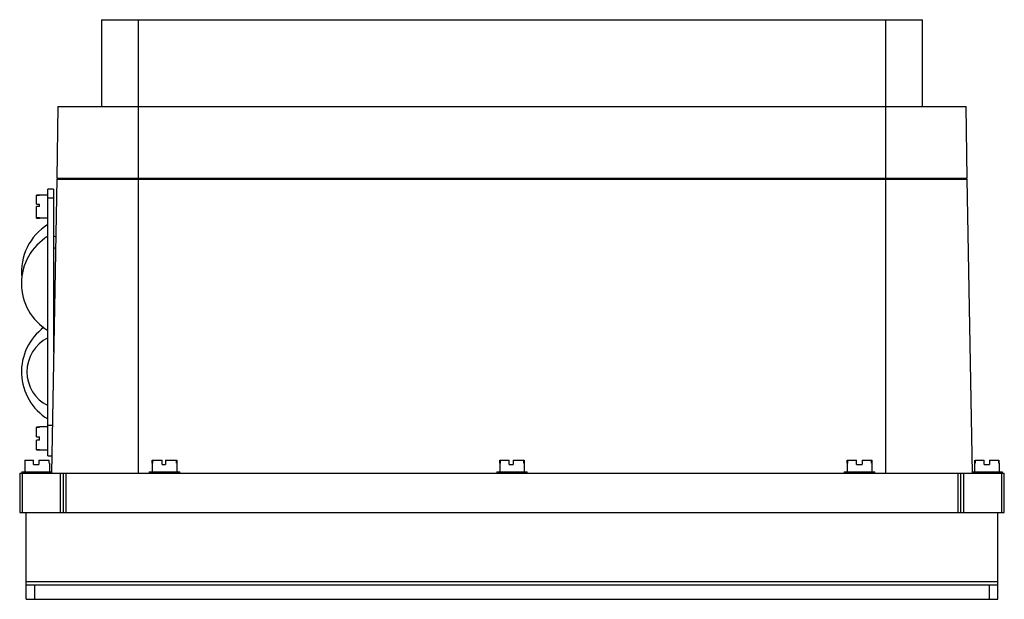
# Model space of a CAD drawing. Header units: millimetres. Extents: x 49 to 389, y 204 to 404.
import ezdxf

# ---------------------------------------------------------------- set-up
doc = ezdxf.new("R2010")
doc.units = ezdxf.units.MM
doc.header["$LTSCALE"] = 39.621752
doc.layers.get('0').update_dxf_attribs({"linetype": 'CONTINUOUS'})

msp = doc.modelspace()

# ---------------------------------------------------------------- linework, layer by layer
at = {"color": 7, "linetype": 'Continuous'}
for p, q in [((76.83, 403.92), (76.83, 373.92)), ((76.83, 403.92), (360.39, 403.92)), ((89.61, 373.92), (89.61, 403.92)), ((347.61, 403.92), (347.61, 373.92)), ((360.39, 373.92), (360.39, 403.92)), ((61.83, 373.92), (61.4, 349.22)), ((61.83, 373.92), (375.39, 373.92)), ((89.61, 247.42), (89.61, 373.92)), ((347.61, 373.92), (347.61, 247.42)), ((375.82, 349.22), (375.39, 373.92)), ((61.38, 348.92), (59.61, 247.42)), ((61.38, 348.92), (375.84, 348.92)), ((61.4, 349.22), (375.82, 349.22)), ((64.39, 349.22), (64.38, 348.92)), ((217.36, 348.92), (217.36, 349.22)), ((219.86, 348.92), (219.86, 349.22)), ((372.84, 348.92), (372.83, 349.22)), ((377.61, 247.42), (375.84, 348.92)), ((55.44, 343.31), (55.44, 343.42)), ((58.34, 343.42), (55.44, 343.42)), ((58.34, 253.42), (58.34, 345.42)), ((60.34, 345.42), (58.34, 345.42)), ((60.34, 345.42), (60.34, 289.24)), ((54.44, 340.22), (54.44, 343.38)), ((55.44, 343.38), (54.44, 343.38)), ((54.44, 343.34), (55.44, 343.34)), ((55.44, 343.31), (54.44, 343.31)), ((54.44, 340.22), (55.44, 340.22)), ((55.44, 339.44), (55.44, 340.22)), ((58.34, 342.42), (60.34, 342.42)), ((54.44, 335.45), (54.44, 339.44)), ((55.44, 339.44), (54.44, 339.44)), ((54.44, 335.52), (55.44, 335.52)), ((55.44, 335.5), (54.44, 335.5)), ((54.44, 335.45), (55.44, 335.45)), ((55.44, 335.42), (55.44, 335.52)), ((58.34, 335.42), (55.44, 335.42)), ((61.03, 328.95), (60.34, 329.21)), ((60.96, 324.98), (60.34, 325.21)), ((60.54, 300.7), (60.34, 300.63)), ((60.44, 294.67), (60.34, 294.71)), ((54.44, 260.02), (54.44, 263.37)), ((54.44, 263.37), (55.44, 263.37)), ((55.44, 263.31), (54.44, 263.31)), ((55.44, 263.31), (55.44, 263.42)), ((58.34, 263.42), (55.44, 263.42)), ((59.9, 263.92), (58.34, 263.92)), ((54.44, 260.02), (55.44, 260.02)), ((54.44, 255.46), (54.44, 258.81)), ((55.44, 258.81), (54.44, 258.81)), ((55.44, 258.81), (55.44, 260.02)), ((54.44, 255.52), (55.44, 255.52)), ((55.44, 255.46), (54.44, 255.46)), ((55.44, 255.42), (55.44, 255.52)), ((58.34, 255.42), (55.44, 255.42)), ((50.44, 251.92), (50.44, 250.92)), ((50.44, 251.92), (53.43, 251.92)), ((50.49, 250.92), (50.49, 251.92)), ((53.43, 250.42), (53.43, 251.92)), ((55.18, 251.92), (55.18, 250.42)), ((55.18, 251.92), (58.78, 251.92)), ((58.34, 253.42), (59.72, 253.42)), ((58.73, 251.92), (58.73, 250.92)), ((58.78, 250.92), (58.78, 251.92)), ((94.39, 250.92), (94.39, 251.92)), ((94.39, 251.92), (97.86, 251.92)), ((94.45, 251.92), (94.45, 250.92)), ((97.86, 250.42), (97.86, 251.92)), ((98.95, 251.92), (98.95, 250.42)), ((98.95, 251.92), (102.83, 251.92)), ((102.77, 250.92), (102.77, 251.92)), ((102.83, 251.92), (102.83, 250.92)), ((214.39, 251.92), (217.63, 251.92)), ((214.39, 250.92), (214.39, 251.92)), ((214.52, 251.92), (214.52, 250.92)), ((217.63, 250.42), (217.63, 251.92)), ((218.99, 251.92), (222.83, 251.92)), ((218.99, 251.92), (218.99, 250.42)), ((222.7, 250.92), (222.7, 251.92)), ((222.83, 251.92), (222.83, 250.92)), ((334.39, 251.92), (337.62, 251.92)), ((334.39, 250.92), (334.39, 251.92)), ((334.5, 251.92), (334.5, 250.92)), ((337.62, 250.42), (337.62, 251.92)), ((339.57, 251.92), (342.83, 251.92)), ((339.57, 251.92), (339.57, 250.42)), ((342.73, 250.92), (342.73, 251.92)), ((342.83, 251.92), (342.83, 250.92)), ((378.49, 250.92), (378.49, 251.92)), ((378.51, 251.92), (381.69, 251.92)), ((378.51, 251.92), (378.51, 250.92)), ((381.69, 250.42), (381.69, 251.92)), ((383.44, 251.92), (386.71, 251.92)), ((383.44, 251.92), (383.44, 250.42)), ((386.71, 250.92), (386.71, 251.92)), ((386.73, 251.92), (386.73, 250.92)), ((50.36, 250.92), (50.36, 247.92)), ((50.36, 250.92), (50.44, 250.92)), ((53.43, 250.42), (55.18, 250.42)), ((58.78, 250.92), (58.86, 250.92)), ((58.86, 250.92), (58.86, 247.92)), ((94.36, 250.92), (94.36, 247.92)), ((94.36, 250.92), (94.45, 250.92)), ((97.86, 250.42), (98.95, 250.42)), ((102.77, 250.92), (102.86, 250.92)), ((102.86, 250.92), (102.86, 247.92)), ((214.36, 250.92), (214.52, 250.92)), ((214.36, 250.92), (214.36, 247.92)), ((217.63, 250.42), (218.99, 250.42)), ((222.7, 250.92), (222.86, 250.92)), ((222.86, 250.92), (222.86, 247.92)), ((334.36, 250.92), (334.5, 250.92)), ((334.36, 250.92), (334.36, 247.92)), ((337.62, 250.42), (339.57, 250.42)), ((342.73, 250.92), (342.86, 250.92)), ((342.86, 250.92), (342.86, 247.92)), ((378.36, 250.92), (378.51, 250.92)), ((378.36, 250.92), (378.36, 247.92)), ((381.69, 250.42), (383.44, 250.42)), ((386.71, 250.92), (386.86, 250.92)), ((386.86, 250.92), (386.86, 247.92)), ((48.61, 247.42), (48.61, 233.92)), ((48.61, 247.42), (388.61, 247.42)), ((49.36, 247.92), (49.36, 247.42)), ((49.36, 247.92), (59.62, 247.92)), ((49.61, 233.92), (49.61, 247.42)), ((54.61, 247.42), (54.61, 247.92)), ((62.61, 247.42), (62.61, 233.92)), ((63.61, 247.42), (63.61, 233.92)), ((64.61, 233.92), (64.61, 247.42)), ((93.36, 247.92), (93.36, 247.42)), ((93.36, 247.92), (103.86, 247.92)), ((103.86, 247.42), (103.86, 247.92)), ((213.36, 247.92), (223.86, 247.92)), ((213.36, 247.92), (213.36, 247.42)), ((223.86, 247.42), (223.86, 247.92)), ((333.36, 247.92), (343.86, 247.92)), ((333.36, 247.92), (333.36, 247.42)), ((343.86, 247.42), (343.86, 247.92)), ((372.61, 247.42), (372.61, 233.92)), ((373.61, 233.92), (373.61, 247.42)), ((374.61, 233.92), (374.61, 247.42)), ((377.6, 247.92), (387.86, 247.92)), ((382.61, 247.92), (382.61, 247.42)), ((387.61, 247.42), (387.61, 233.92)), ((387.86, 247.92), (387.86, 247.42)), ((388.61, 233.92), (388.61, 247.42)), ((48.61, 233.92), (388.61, 233.92)), ((50.81, 203.92), (50.81, 233.92)), ((386.41, 203.92), (386.41, 233.92)), ((386.41, 209.92), (50.81, 209.92)), ((50.81, 208.92), (386.41, 208.92)), ((53.81, 203.92), (53.81, 208.92)), ((383.41, 208.92), (383.41, 203.92)), ((50.81, 203.92), (386.41, 203.92))]:
    msp.add_line(p, q, dxfattribs=at)
for centre, radius, start, end in [((68.3, 316.92), 19.08, 121.4756, 186.0731), ((68.3, 312.92), 19.08, 121.4756, 238.5244), ((68.3, 282.42), 19.08, 126.373, 238.5244), ((64.15, 282.42), 13.05, 116.4382, 243.5618)]:
    msp.add_arc(centre, radius, start, end, dxfattribs=at)

doc.saveas('drawing.dxf')
